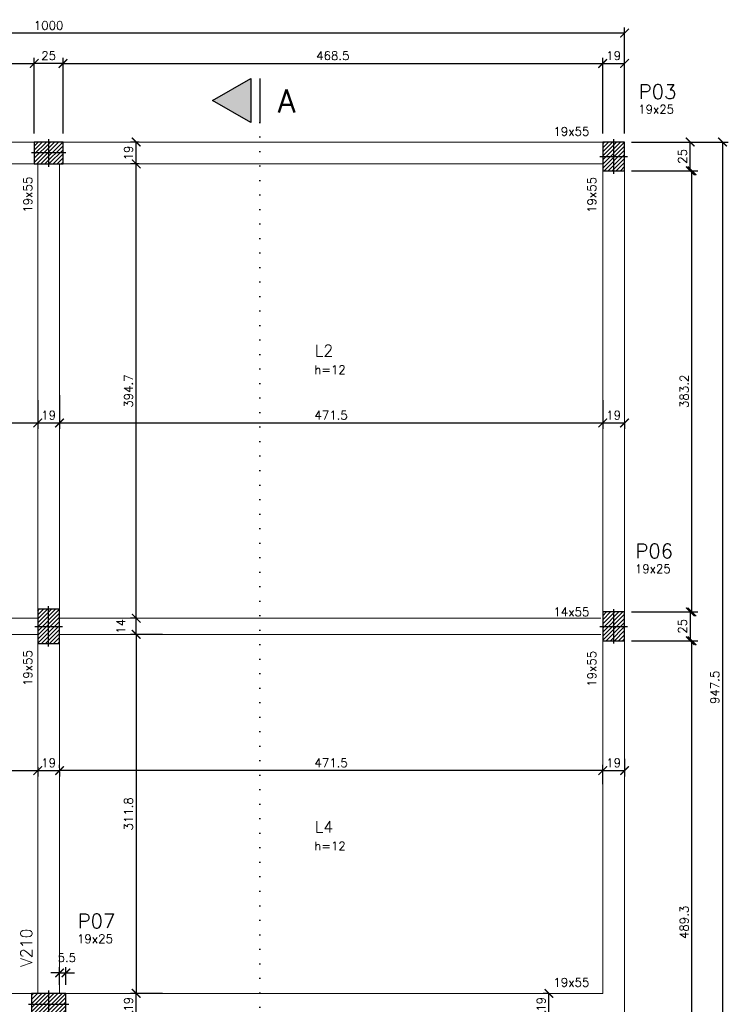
# Model space of a CAD drawing. Header units: centimetres. Extents: x 2770 to 3975, y 775 to 2725.
# Tile 5 of 5: x 3360 to 3975, y 1870 to 2725. Entities that reach past the tile are written whole.
import ezdxf

# ---------------------------------------------------------------- set-up
doc = ezdxf.new("R2010")
doc.units = ezdxf.units.CM
doc.linetypes.add('DOT', pattern=[0.25, 0, -0.25])
for name, color, linetype in [('0.1mm', 1, 'Continuous'), ('0.2mm', 2, 'Continuous'), ('_COTA', 1, 'Continuous'), ('HATCH_2', 253, 'Continuous'), ('Pilares', 5, 'Continuous'), ('SCO-___-___-___-SMB', 7, 'Continuous'), ('TEXTO 04', 6, 'Continuous'), ('Texto Viga', 6, 'Continuous')]:
    doc.layers.add(name, color=color, linetype=linetype)
for name, color, linetype, lineweight in [('Texto Dimensoes', 2, 'Continuous', 9), ('Texto Pilar', 4, 'Continuous', 9), ('Vigas', 3, 'Continuous', 9)]:
    doc.layers.add(name, color=color, linetype=linetype, lineweight=lineweight)
doc.styles.add('R100', font='romans.shx', dxfattribs={"height": 12.5})
doc.styles.add('R60', font='romans.shx', dxfattribs={"height": 7.5})
doc.styles.add('R80', font='romans.shx', dxfattribs={"height": 10})
doc.styles.add('TITULO 1', font='romans.shx', dxfattribs={"height": 20})
doc.dimstyles.new('Cotas', dxfattribs={"dimtxt": 7.5, "dimasz": 7.5, "dimexe": 5, "dimexo": 7.5, "dimgap": 3, "dimtad": 1, "dimdec": 1, "dimzin": 12, "dimdsep": 46, "dimtxsty": 'R60', "dimblk": 'ARCHTICK', "dimcen": 0.09, "dimclrd": 256, "dimclre": 256, "dimclrt": 2, "dimaunit": 1, "dimadec": 3, "dimazin": 3, "dimtfac": 1, "dimtdec": 1, "dimtmove": 2, "dimatfit": 2, "dimldrblk": 'ARCHTICK', "dimfxl": 1, "dimtolj": 1, "dimtzin": 0, "dimarcsym": 0})
pattern_1 = [(45, (-11484.2152, -8093.9255), (-1.76776695, 1.76776695), [])]

# ---------------------------------------------------------------- blocks, each defined once
blk = doc.blocks.new('_ArchTick')
at = {"color": 0, "linetype": 'ByBlock', "const_width": 0.15}
blk.add_lwpolyline([(-0.5, -0.5), (0.5, 0.5)], dxfattribs=at)
blk = doc.blocks.new('*D104')
at = {"layer": '_COTA', "lineweight": -2, "transparency": 16777216}
for p, q in [((2903.89, 2626.5), (2903.89, 2692.27)), ((2903.89, 2687.27), (3372.39, 2687.27)), ((3372.39, 2626.5), (3372.39, 2692.27))]:
    blk.add_line(p, q, dxfattribs=at)
at = {"layer": 'Defpoints', "color": 0, "transparency": 16777216}
for p in [(3372.39, 2687.27), (2903.89, 2619), (3372.39, 2619)]:
    blk.add_point(p, dxfattribs=at)
at = {"layer": '_COTA', "lineweight": -2, "transparency": 16777216, "xscale": 7.5, "yscale": 7.5, "zscale": 7.5, "rotation": 180}
blk.add_blockref('_ArchTick', (2903.89, 2687.27), dxfattribs=at)
at = {"layer": '_COTA', "lineweight": -2, "transparency": 16777216, "xscale": 7.5, "yscale": 7.5, "zscale": 7.5}
blk.add_blockref('_ArchTick', (3372.39, 2687.27), dxfattribs=at)
at = {"layer": '_COTA', "color": 2, "transparency": 16777216, "insert": (3138.14, 2694.02), "char_height": 7.5, "attachment_point": 5, "style": 'R60'}
blk.add_mtext('\\A1;468.5', dxfattribs=at)
blk = doc.blocks.new('*D105')
at = {"layer": '_COTA', "lineweight": -2, "transparency": 16777216}
for p, q in [((3372.39, 2626.5), (3372.39, 2692.27)), ((3397.39, 2687.27), (3372.39, 2687.27)), ((3397.39, 2626.5), (3397.39, 2692.27))]:
    blk.add_line(p, q, dxfattribs=at)
at = {"layer": 'Defpoints', "color": 0, "transparency": 16777216}
for p in [(3372.39, 2687.27), (3372.39, 2619), (3397.39, 2619)]:
    blk.add_point(p, dxfattribs=at)
at = {"layer": '_COTA', "lineweight": -2, "transparency": 16777216, "xscale": 7.5, "yscale": 7.5, "zscale": 7.5, "rotation": 180}
blk.add_blockref('_ArchTick', (3372.39, 2687.27), dxfattribs=at)
at = {"layer": '_COTA', "lineweight": -2, "transparency": 16777216, "xscale": 7.5, "yscale": 7.5, "zscale": 7.5}
blk.add_blockref('_ArchTick', (3397.39, 2687.27), dxfattribs=at)
at = {"layer": '_COTA', "color": 2, "transparency": 16777216, "insert": (3384.89, 2694.02), "char_height": 7.5, "attachment_point": 5, "style": 'R60'}
blk.add_mtext('\\A1;25', dxfattribs=at)
blk = doc.blocks.new('*D106')
at = {"layer": '_COTA', "lineweight": -2, "transparency": 16777216}
for p, q in [((3397.39, 2626.5), (3397.39, 2692.27)), ((3397.39, 2687.27), (3865.89, 2687.27)), ((3865.89, 2626.5), (3865.89, 2692.27))]:
    blk.add_line(p, q, dxfattribs=at)
at = {"layer": 'Defpoints', "color": 0, "transparency": 16777216}
for p in [(3865.89, 2687.27), (3397.39, 2619), (3865.89, 2619)]:
    blk.add_point(p, dxfattribs=at)
at = {"layer": '_COTA', "lineweight": -2, "transparency": 16777216, "xscale": 7.5, "yscale": 7.5, "zscale": 7.5, "rotation": 180}
blk.add_blockref('_ArchTick', (3397.39, 2687.27), dxfattribs=at)
at = {"layer": '_COTA', "lineweight": -2, "transparency": 16777216, "xscale": 7.5, "yscale": 7.5, "zscale": 7.5}
blk.add_blockref('_ArchTick', (3865.89, 2687.27), dxfattribs=at)
at = {"layer": '_COTA', "color": 2, "transparency": 16777216, "insert": (3631.64, 2694.02), "char_height": 7.5, "attachment_point": 5, "style": 'R60'}
blk.add_mtext('\\A1;468.5', dxfattribs=at)
blk = doc.blocks.new('*D107')
at = {"layer": '_COTA', "lineweight": -2, "transparency": 16777216}
for p, q in [((3865.89, 2626.5), (3865.89, 2692.27)), ((3865.89, 2687.27), (3884.89, 2687.27)), ((3884.89, 2626.5), (3884.89, 2692.27))]:
    blk.add_line(p, q, dxfattribs=at)
at = {"layer": 'Defpoints', "color": 0, "transparency": 16777216}
for p in [(3884.89, 2687.27), (3865.89, 2619), (3884.89, 2619)]:
    blk.add_point(p, dxfattribs=at)
at = {"layer": '_COTA', "lineweight": -2, "transparency": 16777216, "xscale": 7.5, "yscale": 7.5, "zscale": 7.5, "rotation": 180}
blk.add_blockref('_ArchTick', (3865.89, 2687.27), dxfattribs=at)
at = {"layer": '_COTA', "lineweight": -2, "transparency": 16777216, "xscale": 7.5, "yscale": 7.5, "zscale": 7.5}
blk.add_blockref('_ArchTick', (3884.89, 2687.27), dxfattribs=at)
at = {"layer": '_COTA', "color": 2, "transparency": 16777216, "insert": (3875.39, 2694.02), "char_height": 7.5, "attachment_point": 5, "style": 'R60'}
blk.add_mtext('\\A1;19', dxfattribs=at)
blk = doc.blocks.new('*D108')
at = {"layer": '_COTA', "lineweight": -2, "transparency": 16777216}
for p, q in [((2884.89, 2626.5), (2884.89, 2718.6)), ((3884.89, 2713.6), (2884.89, 2713.6)), ((3884.89, 2626.5), (3884.89, 2718.6))]:
    blk.add_line(p, q, dxfattribs=at)
at = {"layer": 'Defpoints', "color": 0, "transparency": 16777216}
for p in [(2884.89, 2713.6), (2884.89, 2619), (3884.89, 2619)]:
    blk.add_point(p, dxfattribs=at)
at = {"layer": '_COTA', "lineweight": -2, "transparency": 16777216, "xscale": 7.5, "yscale": 7.5, "zscale": 7.5, "rotation": 180}
blk.add_blockref('_ArchTick', (2884.89, 2713.6), dxfattribs=at)
at = {"layer": '_COTA', "lineweight": -2, "transparency": 16777216, "xscale": 7.5, "yscale": 7.5, "zscale": 7.5}
blk.add_blockref('_ArchTick', (3884.89, 2713.6), dxfattribs=at)
at = {"layer": '_COTA', "color": 2, "transparency": 16777216, "insert": (3384.89, 2720.35), "char_height": 7.5, "attachment_point": 5, "style": 'R60'}
blk.add_mtext('\\A1;1000', dxfattribs=at)
blk = doc.blocks.new('*D109')
at = {"layer": '_COTA', "lineweight": -2, "transparency": 16777216}
for p, q in [((3890.89, 2185.81), (3948.42, 2185.81)), ((3943.42, 1696.5), (3943.42, 2185.81)), ((3892.39, 1696.5), (3948.42, 1696.5))]:
    blk.add_line(p, q, dxfattribs=at)
at = {"layer": 'Defpoints', "color": 0, "transparency": 16777216}
for p in [(3883.39, 2185.81), (3943.42, 2185.81), (3884.89, 1696.5)]:
    blk.add_point(p, dxfattribs=at)
at = {"layer": '_COTA', "lineweight": -2, "transparency": 16777216, "xscale": 7.5, "yscale": 7.5, "zscale": 7.5}
for p, rotation in [((3943.42, 2185.81), 90), ((3943.42, 1696.5), 270)]:
    blk.add_blockref('_ArchTick', p, dxfattribs=dict(at, rotation=rotation))
at = {"layer": '_COTA', "color": 2, "transparency": 16777216, "insert": (3936.67, 1941.16), "char_height": 7.5, "attachment_point": 5, "rotation": 90, "style": 'R60'}
blk.add_mtext('\\A1;489.3', dxfattribs=at)
blk = doc.blocks.new('*D110')
at = {"layer": '_COTA', "lineweight": -2, "transparency": 16777216}
for p, q in [((3890.89, 2210.81), (3946.92, 2210.81)), ((3941.92, 2210.81), (3941.92, 2185.81)), ((3890.89, 2185.81), (3946.92, 2185.81))]:
    blk.add_line(p, q, dxfattribs=at)
at = {"layer": 'Defpoints', "color": 0, "transparency": 16777216}
for p in [(3883.39, 2210.81), (3883.39, 2185.81), (3941.92, 2185.81)]:
    blk.add_point(p, dxfattribs=at)
at = {"layer": '_COTA', "lineweight": -2, "transparency": 16777216, "xscale": 7.5, "yscale": 7.5, "zscale": 7.5}
for p, rotation in [((3941.92, 2210.81), 90), ((3941.92, 2185.81), 270)]:
    blk.add_blockref('_ArchTick', p, dxfattribs=dict(at, rotation=rotation))
at = {"layer": '_COTA', "color": 2, "transparency": 16777216, "insert": (3935.17, 2198.31), "char_height": 7.5, "attachment_point": 5, "rotation": 90, "style": 'R60'}
blk.add_mtext('\\A1;25', dxfattribs=at)
blk = doc.blocks.new('*D163')
at = {"layer": '_COTA', "lineweight": -2, "transparency": 16777216}
for p, q in [((3892.39, 2594), (3948.42, 2594)), ((3943.42, 2210.81), (3943.42, 2594)), ((3892.39, 2210.81), (3948.42, 2210.81))]:
    blk.add_line(p, q, dxfattribs=at)
at = {"layer": 'Defpoints', "color": 0, "transparency": 16777216}
for p in [(3884.89, 2594), (3943.42, 2594), (3884.89, 2210.81)]:
    blk.add_point(p, dxfattribs=at)
at = {"layer": '_COTA', "lineweight": -2, "transparency": 16777216, "xscale": 7.5, "yscale": 7.5, "zscale": 7.5}
for p, rotation in [((3943.42, 2594), 90), ((3943.42, 2210.81), 270)]:
    blk.add_blockref('_ArchTick', p, dxfattribs=dict(at, rotation=rotation))
at = {"layer": '_COTA', "color": 2, "transparency": 16777216, "insert": (3936.67, 2402.41), "char_height": 7.5, "attachment_point": 5, "rotation": 90, "style": 'R60'}
blk.add_mtext('\\A1;383.2', dxfattribs=at)
blk = doc.blocks.new('*D111')
at = {"layer": '_COTA', "lineweight": -2, "transparency": 16777216}
for p, q in [((3890.89, 2619), (3946.92, 2619)), ((3941.92, 2594), (3941.92, 2619)), ((3890.89, 2594), (3946.92, 2594))]:
    blk.add_line(p, q, dxfattribs=at)
at = {"layer": 'Defpoints', "color": 0, "transparency": 16777216}
for p in [(3883.39, 2619), (3941.92, 2619), (3883.39, 2594)]:
    blk.add_point(p, dxfattribs=at)
at = {"layer": '_COTA', "lineweight": -2, "transparency": 16777216, "xscale": 7.5, "yscale": 7.5, "zscale": 7.5}
for p, rotation in [((3941.92, 2619), 90), ((3941.92, 2594), 270)]:
    blk.add_blockref('_ArchTick', p, dxfattribs=dict(at, rotation=rotation))
at = {"layer": '_COTA', "color": 2, "transparency": 16777216, "insert": (3935.17, 2606.5), "char_height": 7.5, "attachment_point": 5, "rotation": 90, "style": 'R60'}
blk.add_mtext('\\A1;25', dxfattribs=at)
blk = doc.blocks.new('*D112')
at = {"layer": '_COTA', "lineweight": -2, "transparency": 16777216}
for p, q in [((3890.89, 2619), (3974.95, 2619)), ((3969.95, 2619), (3969.95, 1671.5)), ((3890.89, 1671.5), (3974.95, 1671.5))]:
    blk.add_line(p, q, dxfattribs=at)
at = {"layer": 'Defpoints', "color": 0, "transparency": 16777216}
for p in [(3883.39, 2619), (3883.39, 1671.5), (3969.95, 1671.5)]:
    blk.add_point(p, dxfattribs=at)
at = {"layer": '_COTA', "lineweight": -2, "transparency": 16777216, "xscale": 7.5, "yscale": 7.5, "zscale": 7.5}
for p, rotation in [((3969.95, 2619), 90), ((3969.95, 1671.5), 270)]:
    blk.add_blockref('_ArchTick', p, dxfattribs=dict(at, rotation=rotation))
at = {"layer": '_COTA', "color": 2, "transparency": 16777216, "insert": (3963.2, 2145.25), "char_height": 7.5, "attachment_point": 5, "rotation": 90, "style": 'R60'}
blk.add_mtext('\\A1;947.5', dxfattribs=at)
blk = doc.blocks.new('*D165')
at = {"layer": '_COTA', "lineweight": -2, "transparency": 16777216}
for p, q in [((2903.89, 2394.91), (2903.89, 2369.97)), ((3375.39, 2394.91), (3375.39, 2369.97)), ((2903.89, 2374.97), (3375.39, 2374.97))]:
    blk.add_line(p, q, dxfattribs=at)
at = {"layer": 'Defpoints', "color": 0, "transparency": 16777216}
for p in [(2903.89, 2402.41), (3375.39, 2402.41), (3375.39, 2374.97)]:
    blk.add_point(p, dxfattribs=at)
at = {"layer": '_COTA', "lineweight": -2, "transparency": 16777216, "xscale": 7.5, "yscale": 7.5, "zscale": 7.5, "rotation": 180}
blk.add_blockref('_ArchTick', (2903.89, 2374.97), dxfattribs=at)
at = {"layer": '_COTA', "lineweight": -2, "transparency": 16777216, "xscale": 7.5, "yscale": 7.5, "zscale": 7.5}
blk.add_blockref('_ArchTick', (3375.39, 2374.97), dxfattribs=at)
at = {"layer": '_COTA', "color": 2, "transparency": 16777216, "insert": (3139.64, 2381.72), "char_height": 7.5, "attachment_point": 5, "style": 'R60'}
blk.add_mtext('\\A1;471.5', dxfattribs=at)
blk = doc.blocks.new('*D166')
at = {"layer": '_COTA', "lineweight": -2, "transparency": 16777216}
for p, q in [((3375.39, 2384.38), (3375.39, 2369.97)), ((3394.39, 2384.38), (3394.39, 2369.97)), ((3375.39, 2374.97), (3394.39, 2374.97))]:
    blk.add_line(p, q, dxfattribs=at)
at = {"layer": 'Defpoints', "color": 0, "transparency": 16777216}
for p in [(3375.39, 2391.88), (3394.39, 2391.88), (3394.39, 2374.97)]:
    blk.add_point(p, dxfattribs=at)
at = {"layer": '_COTA', "lineweight": -2, "transparency": 16777216, "xscale": 7.5, "yscale": 7.5, "zscale": 7.5, "rotation": 180}
blk.add_blockref('_ArchTick', (3375.39, 2374.97), dxfattribs=at)
at = {"layer": '_COTA', "lineweight": -2, "transparency": 16777216, "xscale": 7.5, "yscale": 7.5, "zscale": 7.5}
blk.add_blockref('_ArchTick', (3394.39, 2374.97), dxfattribs=at)
at = {"layer": '_COTA', "color": 2, "transparency": 16777216, "insert": (3384.89, 2381.72), "char_height": 7.5, "attachment_point": 5, "style": 'R60'}
blk.add_mtext('\\A1;19', dxfattribs=at)
blk = doc.blocks.new('*D167')
at = {"layer": '_COTA', "lineweight": -2, "transparency": 16777216}
for p, q in [((3394.39, 2399.16), (3394.39, 2369.97)), ((3865.89, 2394.91), (3865.89, 2369.97)), ((3394.39, 2374.97), (3865.89, 2374.97))]:
    blk.add_line(p, q, dxfattribs=at)
at = {"layer": 'Defpoints', "color": 0, "transparency": 16777216}
for p in [(3394.39, 2406.66), (3865.89, 2402.41), (3865.89, 2374.97)]:
    blk.add_point(p, dxfattribs=at)
at = {"layer": '_COTA', "lineweight": -2, "transparency": 16777216, "xscale": 7.5, "yscale": 7.5, "zscale": 7.5, "rotation": 180}
blk.add_blockref('_ArchTick', (3394.39, 2374.97), dxfattribs=at)
at = {"layer": '_COTA', "lineweight": -2, "transparency": 16777216, "xscale": 7.5, "yscale": 7.5, "zscale": 7.5}
blk.add_blockref('_ArchTick', (3865.89, 2374.97), dxfattribs=at)
at = {"layer": '_COTA', "color": 2, "transparency": 16777216, "insert": (3630.14, 2381.72), "char_height": 7.5, "attachment_point": 5, "style": 'R60'}
blk.add_mtext('\\A1;471.5', dxfattribs=at)
blk = doc.blocks.new('*D168')
at = {"layer": '_COTA', "lineweight": -2, "transparency": 16777216}
for p, q in [((3865.89, 2374.97), (3884.89, 2374.97)), ((3865.89, 2374.94), (3865.89, 2369.97)), ((3884.89, 2374.94), (3884.89, 2369.97))]:
    blk.add_line(p, q, dxfattribs=at)
at = {"layer": 'Defpoints', "color": 0, "transparency": 16777216}
for p in [(3865.89, 2382.44), (3884.89, 2382.44), (3884.89, 2374.97)]:
    blk.add_point(p, dxfattribs=at)
at = {"layer": '_COTA', "lineweight": -2, "transparency": 16777216, "xscale": 7.5, "yscale": 7.5, "zscale": 7.5, "rotation": 180}
blk.add_blockref('_ArchTick', (3865.89, 2374.97), dxfattribs=at)
at = {"layer": '_COTA', "lineweight": -2, "transparency": 16777216, "xscale": 7.5, "yscale": 7.5, "zscale": 7.5}
blk.add_blockref('_ArchTick', (3884.89, 2374.97), dxfattribs=at)
at = {"layer": '_COTA', "color": 2, "transparency": 16777216, "insert": (3875.39, 2381.72), "char_height": 7.5, "attachment_point": 5, "style": 'R60'}
blk.add_mtext('\\A1;19', dxfattribs=at)
blk = doc.blocks.new('*D170')
at = {"layer": '_COTA', "lineweight": -2, "transparency": 16777216}
for p, q in [((2903.89, 2076.02), (2903.89, 2068.02)), ((2903.89, 2073.02), (3375.39, 2073.02)), ((3375.39, 2076.02), (3375.39, 2068.02))]:
    blk.add_line(p, q, dxfattribs=at)
at = {"layer": 'Defpoints', "color": 0, "transparency": 16777216}
for p in [(2903.89, 2083.52), (3375.39, 2083.52), (3375.39, 2073.02)]:
    blk.add_point(p, dxfattribs=at)
at = {"layer": '_COTA', "lineweight": -2, "transparency": 16777216, "xscale": 7.5, "yscale": 7.5, "zscale": 7.5, "rotation": 180}
blk.add_blockref('_ArchTick', (2903.89, 2073.02), dxfattribs=at)
at = {"layer": '_COTA', "lineweight": -2, "transparency": 16777216, "xscale": 7.5, "yscale": 7.5, "zscale": 7.5}
blk.add_blockref('_ArchTick', (3375.39, 2073.02), dxfattribs=at)
at = {"layer": '_COTA', "color": 2, "transparency": 16777216, "insert": (3139.64, 2079.77), "char_height": 7.5, "attachment_point": 5, "style": 'R60'}
blk.add_mtext('\\A1;471.5', dxfattribs=at)
blk = doc.blocks.new('*D171')
at = {"layer": '_COTA', "lineweight": -2, "transparency": 16777216}
for p, q in [((3375.39, 2073.02), (3394.39, 2073.02)), ((3375.39, 2072.34), (3375.39, 2068.02)), ((3394.39, 2072.34), (3394.39, 2068.02))]:
    blk.add_line(p, q, dxfattribs=at)
at = {"layer": 'Defpoints', "color": 0, "transparency": 16777216}
for p in [(3375.39, 2079.84), (3394.39, 2079.84), (3394.39, 2073.02)]:
    blk.add_point(p, dxfattribs=at)
at = {"layer": '_COTA', "lineweight": -2, "transparency": 16777216, "xscale": 7.5, "yscale": 7.5, "zscale": 7.5, "rotation": 180}
blk.add_blockref('_ArchTick', (3375.39, 2073.02), dxfattribs=at)
at = {"layer": '_COTA', "lineweight": -2, "transparency": 16777216, "xscale": 7.5, "yscale": 7.5, "zscale": 7.5}
blk.add_blockref('_ArchTick', (3394.39, 2073.02), dxfattribs=at)
at = {"layer": '_COTA', "color": 2, "transparency": 16777216, "insert": (3384.89, 2079.77), "char_height": 7.5, "attachment_point": 5, "style": 'R60'}
blk.add_mtext('\\A1;19', dxfattribs=at)
blk = doc.blocks.new('*D124')
at = {"layer": '_COTA', "lineweight": -2, "transparency": 16777216}
for p, q in [((3394.39, 2075.52), (3394.39, 2078.02)), ((3865.89, 2073.02), (3394.39, 2073.02)), ((3865.89, 2061.23), (3865.89, 2078.02))]:
    blk.add_line(p, q, dxfattribs=at)
at = {"layer": 'Defpoints', "color": 0, "transparency": 16777216}
for p in [(3394.39, 2073.02), (3394.39, 2068.02), (3865.89, 2053.73)]:
    blk.add_point(p, dxfattribs=at)
at = {"layer": '_COTA', "lineweight": -2, "transparency": 16777216, "xscale": 7.5, "yscale": 7.5, "zscale": 7.5, "rotation": 180}
blk.add_blockref('_ArchTick', (3394.39, 2073.02), dxfattribs=at)
at = {"layer": '_COTA', "lineweight": -2, "transparency": 16777216, "xscale": 7.5, "yscale": 7.5, "zscale": 7.5}
blk.add_blockref('_ArchTick', (3865.89, 2073.02), dxfattribs=at)
at = {"layer": '_COTA', "color": 2, "transparency": 16777216, "insert": (3630.14, 2079.77), "char_height": 7.5, "attachment_point": 5, "style": 'R60'}
blk.add_mtext('\\A1;471.5', dxfattribs=at)
blk = doc.blocks.new('*D125')
at = {"layer": '_COTA', "lineweight": -2, "transparency": 16777216}
for p, q in [((3884.89, 2083.21), (3884.89, 2068.02)), ((3865.89, 2076.1), (3865.89, 2078.02)), ((3865.89, 2073.02), (3884.89, 2073.02))]:
    blk.add_line(p, q, dxfattribs=at)
at = {"layer": 'Defpoints', "color": 0, "transparency": 16777216}
for p in [(3884.89, 2090.71), (3884.89, 2073.02), (3865.89, 2068.6)]:
    blk.add_point(p, dxfattribs=at)
at = {"layer": '_COTA', "lineweight": -2, "transparency": 16777216, "xscale": 7.5, "yscale": 7.5, "zscale": 7.5, "rotation": 180}
blk.add_blockref('_ArchTick', (3865.89, 2073.02), dxfattribs=at)
at = {"layer": '_COTA', "lineweight": -2, "transparency": 16777216, "xscale": 7.5, "yscale": 7.5, "zscale": 7.5}
blk.add_blockref('_ArchTick', (3884.89, 2073.02), dxfattribs=at)
at = {"layer": '_COTA', "color": 2, "transparency": 16777216, "insert": (3875.39, 2079.77), "char_height": 7.5, "attachment_point": 5, "style": 'R60'}
blk.add_mtext('\\A1;19', dxfattribs=at)
blk = doc.blocks.new('*D131')
at = {"layer": '_COTA', "lineweight": -2, "transparency": 16777216}
for p, q in [((3817.95, 1879.5), (3814.24, 1879.5)), ((3819.24, 1860.5), (3819.24, 1879.5)), ((3817.95, 1860.5), (3814.24, 1860.5))]:
    blk.add_line(p, q, dxfattribs=at)
at = {"layer": 'Defpoints', "color": 0, "transparency": 16777216}
for p in [(3819.24, 1879.5), (3825.45, 1879.5), (3825.45, 1860.5)]:
    blk.add_point(p, dxfattribs=at)
at = {"layer": '_COTA', "lineweight": -2, "transparency": 16777216, "xscale": 7.5, "yscale": 7.5, "zscale": 7.5}
for p, rotation in [((3819.24, 1879.5), 90), ((3819.24, 1860.5), 270)]:
    blk.add_blockref('_ArchTick', p, dxfattribs=dict(at, rotation=rotation))
at = {"layer": '_COTA', "color": 2, "transparency": 16777216, "insert": (3812.49, 1870), "char_height": 7.5, "attachment_point": 5, "rotation": 90, "style": 'R60'}
blk.add_mtext('\\A1;19', dxfattribs=at)
blk = doc.blocks.new('*D182')
at = {"layer": '_COTA', "lineweight": -2, "transparency": 16777216}
for p, q in [((3394.39, 1887), (3394.39, 1902.26)), ((3399.89, 1887), (3399.89, 1902.26)), ((3394.39, 1897.26), (3386.89, 1897.26)), ((3394.39, 1897.26), (3399.89, 1897.26)), ((3399.89, 1897.26), (3407.39, 1897.26))]:
    blk.add_line(p, q, dxfattribs=at)
at = {"layer": 'Defpoints', "color": 0, "transparency": 16777216}
for p in [(3399.89, 1897.26), (3394.39, 1879.5), (3399.89, 1879.5)]:
    blk.add_point(p, dxfattribs=at)
at = {"layer": '_COTA', "lineweight": -2, "transparency": 16777216, "xscale": 7.5, "yscale": 7.5, "zscale": 7.5}
blk.add_blockref('_ArchTick', (3394.39, 1897.26), dxfattribs=at)
at = {"layer": '_COTA', "lineweight": -2, "transparency": 16777216, "xscale": 7.5, "yscale": 7.5, "zscale": 7.5, "rotation": 180}
blk.add_blockref('_ArchTick', (3399.89, 1897.26), dxfattribs=at)
at = {"layer": '_COTA', "color": 2, "transparency": 16777216, "insert": (3400.7, 1910.51), "char_height": 7.5, "attachment_point": 5, "style": 'R60'}
blk.add_mtext('\\A1;5.5', dxfattribs=at)
blk = doc.blocks.new('*D139')
at = {"layer": '_COTA', "lineweight": -2, "transparency": 16777216}
for p, q in [((3461.3, 2205.31), (3455.94, 2205.31)), ((3460.94, 2191.31), (3460.94, 2205.31)), ((3461.3, 2191.31), (3455.94, 2191.31))]:
    blk.add_line(p, q, dxfattribs=at)
at = {"layer": 'Defpoints', "color": 0, "transparency": 16777216}
for p in [(3460.94, 2205.31), (3468.8, 2205.31), (3468.8, 2191.31)]:
    blk.add_point(p, dxfattribs=at)
at = {"layer": '_COTA', "lineweight": -2, "transparency": 16777216, "xscale": 7.5, "yscale": 7.5, "zscale": 7.5}
for p, rotation in [((3460.94, 2205.31), 90), ((3460.94, 2191.31), 270)]:
    blk.add_blockref('_ArchTick', p, dxfattribs=dict(at, rotation=rotation))
at = {"layer": '_COTA', "color": 2, "transparency": 16777216, "insert": (3447.69, 2198.31), "char_height": 7.5, "attachment_point": 5, "rotation": 90, "style": 'R60'}
blk.add_mtext('\\A1;14', dxfattribs=at)
blk = doc.blocks.new('*D140')
at = {"layer": '_COTA', "lineweight": -2, "transparency": 16777216}
for p, q in [((3461.59, 2600), (3455.94, 2600)), ((3460.94, 2205.31), (3460.94, 2600)), ((3461.59, 2205.31), (3455.94, 2205.31))]:
    blk.add_line(p, q, dxfattribs=at)
at = {"layer": 'Defpoints', "color": 0, "transparency": 16777216}
for p in [(3460.94, 2600), (3469.09, 2600), (3469.09, 2205.31)]:
    blk.add_point(p, dxfattribs=at)
at = {"layer": '_COTA', "lineweight": -2, "transparency": 16777216, "xscale": 7.5, "yscale": 7.5, "zscale": 7.5}
for p, rotation in [((3460.94, 2600), 90), ((3460.94, 2205.31), 270)]:
    blk.add_blockref('_ArchTick', p, dxfattribs=dict(at, rotation=rotation))
at = {"layer": '_COTA', "color": 2, "transparency": 16777216, "insert": (3454.19, 2402.66), "char_height": 7.5, "attachment_point": 5, "rotation": 90, "style": 'R60'}
blk.add_mtext('\\A1;394.7', dxfattribs=at)
blk = doc.blocks.new('*D141')
at = {"layer": '_COTA', "lineweight": -2, "transparency": 16777216}
for p, q in [((3463.61, 2619), (3455.94, 2619)), ((3460.94, 2600), (3460.94, 2619)), ((3463.61, 2600), (3455.94, 2600))]:
    blk.add_line(p, q, dxfattribs=at)
at = {"layer": 'Defpoints', "color": 0, "transparency": 16777216}
for p in [(3460.94, 2619), (3471.11, 2619), (3471.11, 2600)]:
    blk.add_point(p, dxfattribs=at)
at = {"layer": '_COTA', "lineweight": -2, "transparency": 16777216, "xscale": 7.5, "yscale": 7.5, "zscale": 7.5}
for p, rotation in [((3460.94, 2619), 90), ((3460.94, 2600), 270)]:
    blk.add_blockref('_ArchTick', p, dxfattribs=dict(at, rotation=rotation))
at = {"layer": '_COTA', "color": 2, "transparency": 16777216, "insert": (3454.19, 2609.5), "char_height": 7.5, "attachment_point": 5, "rotation": 90, "style": 'R60'}
blk.add_mtext('\\A1;19', dxfattribs=at)
blk = doc.blocks.new('*D142')
at = {"layer": '_COTA', "lineweight": -2, "transparency": 16777216}
for p, q in [((3483.76, 2191.31), (3455.94, 2191.31)), ((3460.94, 2191.31), (3460.94, 1879.5)), ((3483.76, 1879.5), (3455.94, 1879.5))]:
    blk.add_line(p, q, dxfattribs=at)
at = {"layer": 'Defpoints', "color": 0, "transparency": 16777216}
for p in [(3491.26, 2191.31), (3460.94, 1879.5), (3491.26, 1879.5)]:
    blk.add_point(p, dxfattribs=at)
at = {"layer": '_COTA', "lineweight": -2, "transparency": 16777216, "xscale": 7.5, "yscale": 7.5, "zscale": 7.5}
for p, rotation in [((3460.94, 2191.31), 90), ((3460.94, 1879.5), 270)]:
    blk.add_blockref('_ArchTick', p, dxfattribs=dict(at, rotation=rotation))
at = {"layer": '_COTA', "color": 2, "transparency": 16777216, "insert": (3454.19, 2035.41), "char_height": 7.5, "attachment_point": 5, "rotation": 90, "style": 'R60'}
blk.add_mtext('\\A1;311.8', dxfattribs=at)
blk = doc.blocks.new('*D143')
at = {"layer": '_COTA', "lineweight": -2, "transparency": 16777216}
for p, q in [((3467.65, 1879.5), (3455.94, 1879.5)), ((3460.94, 1860.5), (3460.94, 1879.5)), ((3467.65, 1860.5), (3455.94, 1860.5))]:
    blk.add_line(p, q, dxfattribs=at)
at = {"layer": 'Defpoints', "color": 0, "transparency": 16777216}
for p in [(3460.94, 1879.5), (3475.15, 1879.5), (3475.15, 1860.5)]:
    blk.add_point(p, dxfattribs=at)
at = {"layer": '_COTA', "lineweight": -2, "transparency": 16777216, "xscale": 7.5, "yscale": 7.5, "zscale": 7.5}
for p, rotation in [((3460.94, 1879.5), 90), ((3460.94, 1860.5), 270)]:
    blk.add_blockref('_ArchTick', p, dxfattribs=dict(at, rotation=rotation))
at = {"layer": '_COTA', "color": 2, "transparency": 16777216, "insert": (3454.19, 1870), "char_height": 7.5, "attachment_point": 5, "rotation": 90, "style": 'R60'}
blk.add_mtext('\\A1;19', dxfattribs=at)
blk = doc.blocks.new('P 19x25')
at = {"layer": 'Pilares'}
blk.add_lwpolyline([(-9.5, 12.5), (-9.5, -12.5), (9.5, -12.5), (9.5, 12.5)], close=True, dxfattribs=at)
at = {"layer": 'Pilares', "color": 1}
for points in [[(0, 15), (0, -15)], [(-12, 0), (12, 0)]]:
    blk.add_lwpolyline(points, dxfattribs=at)
blk = doc.blocks.new('P 19x30')
at = {"layer": 'Pilares', "color": 1}
for points in [[(0, -17.5), (0, 17.5)], [(-12, 0), (12, 0)]]:
    blk.add_lwpolyline(points, dxfattribs=at)
at = {"layer": 'Pilares'}
blk.add_lwpolyline([(-9.5, -15), (9.5, -15), (9.5, 15), (-9.5, 15)], close=True, dxfattribs=at)

msp = doc.modelspace()

# ---------------------------------------------------------------- hatches: boundary and pattern name
at = {"layer": 'HATCH_2'}
h = msp.add_hatch(color=256, dxfattribs=at)
h.dxf.hatch_style = 1
h.paths.add_polyline_path([(3527.23, 2655.2), (3560.33, 2674.31), (3560.33, 2636.08)])
at = {"layer": 'SCO-___-___-___-SMB'}
h = msp.add_hatch(dxfattribs=at)
h.set_pattern_fill('ANSI31', color=256, scale=20)
h.set_pattern_definition(pattern_1)
h.paths.add_polyline_path([(3397.39, 2619), (3372.39, 2619), (3372.39, 2600), (3397.39, 2600)])
h = msp.add_hatch(dxfattribs=at)
h.set_pattern_fill('ANSI31', color=256, scale=20)
h.set_pattern_definition(pattern_1)
h.paths.add_polyline_path([(3865.89, 2619), (3865.89, 2594), (3884.89, 2594), (3884.89, 2619)])
h = msp.add_hatch(dxfattribs=at)
h.set_pattern_fill('ANSI31', color=256, scale=20)
h.set_pattern_definition(pattern_1)
h.paths.add_polyline_path([(3375.39, 2183.31), (3394.39, 2183.31), (3394.39, 2213.31), (3375.39, 2213.31)])
h = msp.add_hatch(dxfattribs=at)
h.set_pattern_fill('ANSI31', color=256, scale=20)
h.set_pattern_definition(pattern_1)
h.paths.add_polyline_path([(3865.89, 2210.81), (3865.89, 2185.81), (3884.89, 2185.81), (3884.89, 2210.81)])
h = msp.add_hatch(dxfattribs=at)
h.set_pattern_fill('ANSI31', color=256, scale=20)
h.set_pattern_definition(pattern_1)
h.paths.add_polyline_path([(3369.89, 1879.5), (3369.89, 1860.5), (3399.89, 1860.5), (3399.89, 1879.5)])

# ---------------------------------------------------------------- linework, layer by layer
at = {"layer": '0.1mm', "linetype": 'DOT', "ltscale": 50}
msp.add_lwpolyline([(3568.33, 2636.08), (3568.33, 837.53)], dxfattribs=at)
at = {"layer": '0.2mm'}
msp.add_lwpolyline([(3527.23, 2655.2), (3560.33, 2674.31), (3560.33, 2636.08)], close=True, dxfattribs=at)
msp.add_lwpolyline([(3568.33, 2674.31), (3568.33, 2636.08)], dxfattribs=at)
at = {"layer": 'Vigas'}
for points in [[(2903.89, 2619), (3372.39, 2619)], [(3397.39, 2619), (3865.89, 2619)], [(2903.89, 2600), (3372.39, 2600)], [(3375.39, 2213.31), (3375.39, 2600)], [(3394.39, 2213.31), (3394.39, 2600)], [(3397.39, 2600), (3865.89, 2600)], [(3865.89, 2210.81), (3865.89, 2594)], [(3884.89, 2210.81), (3884.89, 2594)], [(2903.89, 2205.31), (3375.39, 2205.31)], [(3394.39, 2205.31), (3864.39, 2205.31)], [(2903.89, 2191.31), (3375.39, 2191.31)], [(3394.39, 2191.31), (3864.39, 2191.31)], [(3375.39, 1879.5), (3375.39, 2183.31)], [(3394.39, 1879.5), (3394.39, 2183.31)], [(3865.89, 1879.5), (3865.89, 2185.81)], [(3884.89, 1696.5), (3884.89, 2185.81)], [(2903.89, 1879.5), (3369.89, 1879.5)], [(3399.89, 1879.5), (3865.89, 1879.5)]]:
    msp.add_lwpolyline(points, dxfattribs=at)

# ---------------------------------------------------------------- block references
at = {"layer": 'Pilares', "color": 7, "rotation": 270}
msp.add_blockref('P 19x25', (3384.89, 2609.5), dxfattribs=at)
at = {"layer": 'Pilares', "color": 7}
for p in [(3875.39, 2606.5), (3875.39, 2198.31)]:
    msp.add_blockref('P 19x25', p, dxfattribs=at)
at = {"layer": 'Pilares'}
msp.add_blockref('P 19x30', (3384.89, 2198.31), dxfattribs=at)
at = {"layer": 'Pilares', "rotation": 270}
msp.add_blockref('P 19x30', (3384.89, 1870), dxfattribs=at)

# ---------------------------------------------------------------- texts
at = {"layer": 'TEXTO 04', "insert": (3583.81, 2664.74), "char_height": 20, "attachment_point": 1, "style": 'TITULO 1'}
msp.add_mtext_dynamic_manual_height_columns('A', width=15, gutter_width=75, heights=[0], dxfattribs=at)
at = {"layer": 'Texto Dimensoes', "char_height": 7.5, "attachment_point": 1, "style": 'R60'}
for s, width, insert in [('{\\C2;19x25}', 1.0016, (3896.68, 2651.17)), ('{\\C2;19x55}', 1.0016, (3823.15, 2631.97)), ('{\\C2;h=12}', 7.5, (3615.54, 2424.95)), ('{\\C2;19x25}', 1.0016, (3893.81, 2252.08)), ('{\\C2;14x55}', 1.0016, (3823.15, 2214.66)), ('{\\C2;h=12}', 7.5, (3615.54, 2011.27)), ('{\\C2;19x25}', 1.0016, (3409.54, 1930.67)), ('{\\C2;19x55}', 1.0016, (3823.15, 1892.81))]:
    msp.add_mtext_dynamic_manual_height_columns(s, width=width, gutter_width=1, heights=[0], dxfattribs=dict(at, insert=insert))
at = {"layer": 'Texto Dimensoes', "char_height": 7.5, "attachment_point": 1, "rotation": 90, "style": 'R60'}
for insert in [(3363.05, 2557.66), (3852.69, 2557.43), (3363.05, 2146.46), (3852.69, 2145.84)]:
    msp.add_mtext_dynamic_manual_height_columns('{\\C2;19x55}', width=1.0016, gutter_width=1, heights=[0], dxfattribs=dict(at, insert=insert))
at = {"layer": 'Texto Pilar', "char_height": 12.5, "attachment_point": 1, "style": 'R100'}
for s, insert in [('P03', (3897.21, 2669.02)), ('P06', (3894.34, 2269.93)), ('P07', (3410.07, 1948.52))]:
    msp.add_mtext_dynamic_manual_height_columns(s, width=1.0016, gutter_width=1, heights=[0], dxfattribs=dict(at, insert=insert))
at = {"layer": 'Texto Viga', "style": 'R80'}
msp.add_text('V210', height=10, rotation=90, dxfattribs=at).set_placement((3370.52, 1902.37))
at = {"layer": 'Texto Viga', "char_height": 10, "attachment_point": 1, "style": 'R80'}
for s, insert in [('L2', (3616.07, 2442.8)), ('L4', (3616.07, 2029.12))]:
    msp.add_mtext_dynamic_manual_height_columns(s, width=1.0016, gutter_width=1, heights=[0], dxfattribs=dict(at, insert=insert))

# ---------------------------------------------------------------- dimensions: what is measured, and where the dimension line sits
at = {"layer": '_COTA'}
for base, p1, p2, picture, middle in [((2884.89, 2713.6), (3884.89, 2619), (2884.89, 2619), '*D108', (3384.89, 2720.35)), ((3372.39, 2687.27), (2903.89, 2619), (3372.39, 2619), '*D104', (3138.14, 2694.02)), ((3372.39, 2687.27), (3397.39, 2619), (3372.39, 2619), '*D105', (3384.89, 2694.02)), ((3865.89, 2687.27), (3397.39, 2619), (3865.89, 2619), '*D106', (3631.64, 2694.02)), ((3884.89, 2687.27), (3865.89, 2619), (3884.89, 2619), '*D107', (3875.39, 2694.02)), ((3865.89, 2374.97), (3394.39, 2406.66), (3865.89, 2402.41), '*D167', (3630.14, 2381.72)), ((3375.39, 2374.97), (2903.89, 2402.41), (3375.39, 2402.41), '*D165', (3139.64, 2381.72)), ((3394.39, 2374.97), (3375.39, 2391.88), (3394.39, 2391.88), '*D166', (3384.89, 2381.72)), ((3884.89, 2374.97), (3865.89, 2382.44), (3884.89, 2382.44), '*D168', (3875.39, 2381.72)), ((3884.89, 2073.02), (3865.89, 2068.6), (3884.89, 2090.71), '*D125', (3875.39, 2079.77)), ((3375.39, 2073.02), (2903.89, 2083.52), (3375.39, 2083.52), '*D170', (3139.64, 2079.77)), ((3394.39, 2073.02), (3375.39, 2079.84), (3394.39, 2079.84), '*D171', (3384.89, 2079.77)), ((3394.39, 2073.02), (3865.89, 2053.73), (3394.39, 2068.02), '*D124', (3630.14, 2079.77))]:
    dim = msp.add_linear_dim(base=base, p1=p1, p2=p2, dimstyle='Cotas', dxfattribs=at)
    dim.commit()
    dim.dimension.update_dxf_attribs({"geometry": picture, "text_midpoint": middle})
for base, p1, p2, picture, middle in [((3460.94, 2619), (3471.11, 2600), (3471.11, 2619), '*D141', (3454.19, 2609.5)), ((3941.92, 2619), (3883.39, 2594), (3883.39, 2619), '*D111', (3935.17, 2606.5)), ((3969.95, 1671.5), (3883.39, 2619), (3883.39, 1671.5), '*D112', (3963.2, 2145.25)), ((3460.94, 2600), (3469.09, 2205.31), (3469.09, 2600), '*D140', (3454.19, 2402.66)), ((3943.42, 2594), (3884.89, 2210.81), (3884.89, 2594), '*D163', (3936.67, 2402.41)), ((3460.94, 2205.31), (3468.8, 2191.31), (3468.8, 2205.31), '*D139', (3447.69, 2198.31)), ((3941.92, 2185.81), (3883.39, 2210.81), (3883.39, 2185.81), '*D110', (3935.17, 2198.31)), ((3460.94, 1879.5), (3491.26, 2191.31), (3491.26, 1879.5), '*D142', (3454.19, 2035.41)), ((3943.42, 2185.81), (3884.89, 1696.5), (3883.39, 2185.81), '*D109', (3936.67, 1941.16)), ((3460.94, 1879.5), (3475.15, 1860.5), (3475.15, 1879.5), '*D143', (3454.19, 1870)), ((3819.24, 1879.5), (3825.45, 1860.5), (3825.45, 1879.5), '*D131', (3812.49, 1870))]:
    dim = msp.add_linear_dim(base=base, p1=p1, p2=p2, angle=90, dimstyle='Cotas', dxfattribs=at)
    dim.commit()
    dim.dimension.update_dxf_attribs({"geometry": picture, "text_midpoint": middle})
dim = msp.add_linear_dim(base=(3399.89, 1897.26), p1=(3394.39, 1879.5), p2=(3399.89, 1879.5), dimstyle='Cotas', dxfattribs=at)
dim.commit()
dim.dimension.update_dxf_attribs({"geometry": '*D182', "text_midpoint": (3400.7, 1910.51), "dimtype": 160})

doc.saveas('drawing.dxf')
